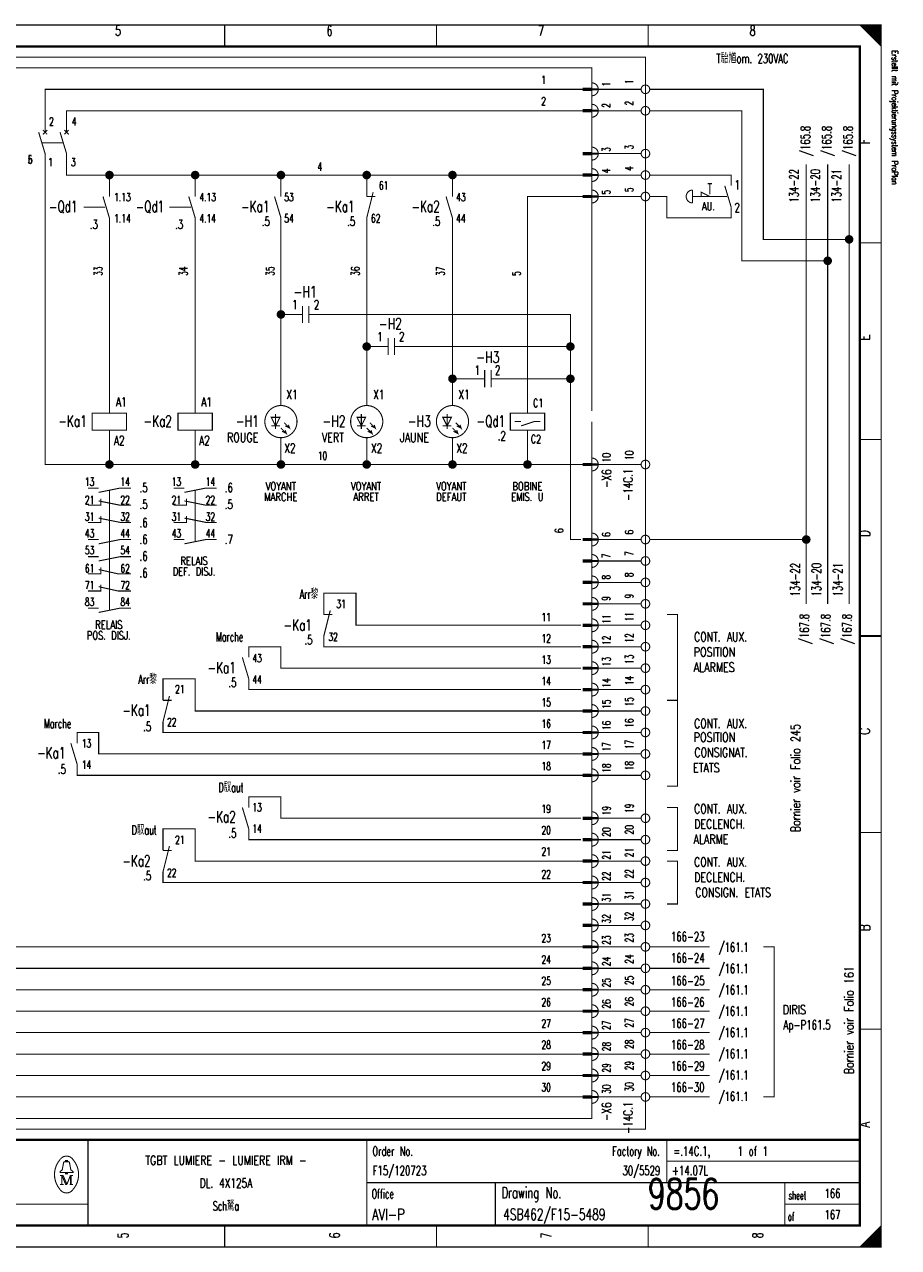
# Model space of a CAD drawing. Extents: x -1 to 409, y 0 to 286.
# Tile 2 of 2: x 205 to 409, y 0 to 285. Entities that reach past the tile are written whole.
import ezdxf
from ezdxf.enums import TextEntityAlignment as Align

# ---------------------------------------------------------------- set-up
doc = ezdxf.new("R2010")
doc.units = 0
doc.header["$MEASUREMENT"] = 0
doc.linetypes.add('GESTRICHELT', pattern=[3.75, 3, -0.75])
doc.layers.get('0').update_dxf_attribs({"color": 9, "linetype": 'CONTINUOUS'})
doc.layers.add('0L', color=7, linetype='CONTINUOUS')
doc.styles.get("Standard").update_dxf_attribs({"font": 'TXT', "bigfont": 'TXT'})

# ---------------------------------------------------------------- blocks, each defined once
blk = doc.blocks.new('BCIRCLE_FILLED')
at = {"color": 0, "linetype": 'Continuous', "const_width": 1, "flags": 128}
blk.add_lwpolyline([(0.5, 0, 1), (-0.5, 0, 1)], format="xyb", close=True, dxfattribs=at)

msp = doc.modelspace()

# ---------------------------------------------------------------- linework, layer by layer
at = {"color": 0, "const_width": 0.25, "flags": 128}
for points in [[(0, 142.5), (0, 285), (405, 285), (405, 0), (0, 0), (0, 142.5)], [(400, 285), (405, 280), (404.75, 280.25), (404.75, 285), (404.5, 285), (404.5, 280.5), (404.25, 280.75), (404.25, 285), (404, 285), (404, 281), (403.75, 281.25), (403.75, 285), (403.5, 285), (403.5, 281.5), (403.25, 281.75)], [(401.5, 283.5), (401.5, 285), (401.25, 285), (401.25, 283.75), (401, 284), (401, 285), (400.75, 285), (400.75, 284.25), (400.5, 284.5), (400.5, 285), (400.25, 285), (400.25, 284.75)], [(403.25, 281.75), (403.25, 285), (403, 285), (403, 282), (402.75, 282.25), (402.75, 285), (402.5, 285), (402.5, 282.5), (402.25, 282.75), (402.25, 285), (402, 285), (402, 283), (401.75, 283.25), (401.75, 285), (401.5, 285)], [(210, 260), (210, 270), (335.5, 270)], [(349, 270), (339, 270)], [(397.5, 235), (377.5, 235), (377.5, 270), (351, 270)], [(215, 260), (215, 265), (335.5, 265)], [(349, 265), (339, 265)], [(392.5, 230), (372.5, 230), (372.5, 265), (351, 265)], [(225, 182.5), (210, 182.5), (210, 255)], [(225, 250), (215, 250), (215, 255)], [(349, 255), (339, 255)], [(387.5, 150), (387.5, 252.5)], [(392.5, 150), (392.5, 252.5)], [(397.5, 150), (397.5, 252.5)], [(225, 245), (225, 250), (245, 250)], [(245, 245), (245, 250), (265, 250)], [(265, 245), (265, 250), (285, 250)], [(285, 245), (285, 250), (305, 250)], [(305, 245), (305, 250), (335.5, 250)], [(349, 250), (339, 250)], [(363, 245), (363, 246), (365, 245)], [(322.5, 194.5), (322.5, 245), (335.5, 245)], [(349, 245), (339, 245)], [(225, 194.5), (225, 240)], [(245, 194.5), (245, 240)], [(265, 196.25), (265, 240)], [(285, 196.25), (285, 240)], [(305, 196.25), (305, 240)], [(267, 217.5), (265, 217.5)], [(294.5, 210), (332.5, 210), (332.5, 217.5), (274.5, 217.5)], [(287, 210), (285, 210)], [(317, 202.5), (332.5, 202.5), (332.5, 210)], [(335.5, 55), (187.5, 55), (187.5, 207.5)], [(335.5, 60), (192.5, 60), (192.5, 207.5)], [(335.5, 65), (197.5, 65), (197.5, 207.5)], [(335.5, 70), (202.5, 70), (202.5, 207.5)], [(309.5, 202.5), (305, 202.5)], [(335, 165), (332.5, 165), (332.5, 202.5)], [(322.5, 194.5), (326.5, 194.5), (326.5, 190.5), (318.5, 190.5), (318.5, 194.5), (322.5, 194.5)], [(264.75, 193.5), (262.75, 193.5), (263.75, 191.5), (264.75, 193.5)], [(265, 191), (266.25, 189.75), (266, 190.5), (266.25, 189.75), (265.25, 190.25)], [(265.75, 192.25), (267, 191), (266.75, 191.75), (267, 191), (266, 191.5)], [(284.75, 193.5), (282.75, 193.5), (283.75, 191.5), (284.75, 193.5)], [(285, 191), (286.25, 189.75), (286, 190.5), (286.25, 189.75), (285.25, 190.25)], [(285.75, 192.25), (287, 191), (286.75, 191.75), (287, 191), (286, 191.5)], [(304.75, 193.5), (302.75, 193.5), (303.75, 191.5), (304.75, 193.5)], [(305, 191), (306.25, 189.75), (306, 190.5), (306.25, 189.75), (305.25, 190.25)], [(305.75, 192.25), (307, 191), (306.75, 191.75), (307, 191), (306, 191.5)], [(321, 191.5), (324, 192.5), (325.5, 192.5)], [(245, 182.5), (225, 182.5), (225, 190.5)], [(265, 182.5), (245, 182.5), (245, 190.5)], [(285, 182.5), (265, 182.5), (265, 188.75)], [(305, 182.5), (285, 182.5), (285, 188.75)], [(322.5, 182.5), (305, 182.5), (305, 188.75)], [(335.5, 182.5), (322.5, 182.5), (322.5, 190.5)], [(349, 182.5), (339, 182.5)], [(222.5, 176), (227.5, 177), (230, 177)], [(242.5, 176), (247.5, 177), (250, 177)], [(335.5, 50), (172.5, 50), (172.5, 175), (103, 175)], [(220, 173), (223, 173), (223, 174.5)], [(222.5, 174), (227.5, 173), (230, 173)], [(240, 173), (243, 173), (243, 174.5)], [(242.5, 174), (247.5, 173), (250, 173)], [(220, 169), (223, 169), (223, 170.5)], [(222.5, 170), (227.5, 169), (230, 169)], [(240, 169), (243, 169), (243, 170.5)], [(242.5, 170), (247.5, 169), (250, 169)], [(222.5, 164), (227.5, 165), (230, 165)], [(242.5, 164), (247.5, 165), (250, 165)], [(349, 165), (339, 165)], [(387.5, 165), (351, 165)], [(222.5, 160), (227.5, 161), (230, 161)], [(349, 160), (339, 160)], [(220, 157), (223, 157), (223, 158.5)], [(222.5, 158), (227, 157), (230, 157)], [(335.5, 45), (167.5, 45), (167.5, 155), (108, 155)], [(220, 153), (223, 153), (223, 154.5)], [(222.5, 154), (227, 153), (230, 153)], [(349, 155), (339, 155)], [(335, 145), (282.5, 145), (282.5, 152.5), (275, 152.5), (275, 147.5)], [(222.5, 148), (227.5, 149), (230, 149)], [(349, 150), (339, 150)], [(355, 127.5), (357.5, 127.5), (357.5, 147.5), (355, 147.5)], [(335, 140), (275, 140), (275, 142.5)], [(349, 145), (339, 145)], [(335, 135), (265, 135), (265, 140), (257.5, 140), (257.5, 137.5)], [(349, 140), (339, 140)], [(335.5, 40), (162.5, 40), (162.5, 135), (113, 135)], [(349, 135), (339, 135)], [(335.5, 125), (245, 125), (245, 132.5), (237.5, 132.5), (237.5, 127.5)], [(335, 130), (257.5, 130), (257.5, 132.5)], [(349, 130), (339, 130)], [(355, 127.5), (357.5, 127.5), (357.5, 107.5), (355, 107.5)], [(349, 125), (339, 125)], [(335.5, 35), (157.5, 35), (157.5, 120), (125, 120)], [(335.5, 115), (222.5, 115), (222.5, 120), (217.5, 120), (217.5, 117.5)], [(335.5, 120), (237.5, 120), (237.5, 122.5)], [(349, 120), (339, 120)], [(349, 115), (339, 115)], [(335.5, 110), (217.5, 110), (217.5, 112.5)], [(349, 110), (339, 110)], [(335, 100), (265, 100), (265, 105), (257.5, 105), (257.5, 102.5)], [(349, 100), (339, 100)], [(355, 102.5), (357.5, 102.5), (357.5, 92.5), (355, 92.5)], [(335.5, 90), (245, 90), (245, 97.5), (237.5, 97.5), (237.5, 92.5)], [(335, 95), (257.5, 95), (257.5, 97.5)], [(349, 95), (339, 95)], [(349, 90), (339, 90)], [(355, 90), (357.5, 90), (357.5, 80), (355, 80)], [(335.5, 85), (237.5, 85), (237.5, 87.5)], [(349, 85), (339, 85)], [(349, 80), (339, 80)], [(349, 75), (339, 75)], [(349, 70), (339, 70)], [(365, 70), (351, 70)], [(377.5, 70), (380, 70), (380, 35), (377.5, 35)], [(349, 65), (339, 65)], [(365, 65), (351, 65)], [(349, 60), (339, 60)], [(365, 60), (351, 60)], [(349, 55), (339, 55)], [(365, 55), (351, 55)], [(349, 50), (339, 50)], [(365, 50), (351, 50)], [(349, 45), (339, 45)], [(365, 45), (351, 45)], [(349, 40), (339, 40)], [(365, 40), (351, 40)], [(349, 35), (339, 35)], [(365, 35), (351, 35)], [(214.8, 19.9), (214.8, 20.2), (215.2, 20.2), (215.2, 19.9)], [(214.8, 17.4), (213.5, 17.4), (213.5, 17.6), (214, 18), (214.3, 19.6)], [(215.2, 17.4), (216.5, 17.4), (216.5, 17.6), (216, 18), (215.7, 19.6)], [(213.9, 16.7), (213.9, 14.6), (213.5, 14.6)], [(213.9, 16.7), (214.8, 14.6), (215.1, 14.6)], [(403, 0), (403, 3), (402.75, 2.75), (402.75, 0), (402.5, 0), (402.5, 2.5), (402.25, 2.25), (402.25, 0), (402, 0), (402, 2), (401.75, 1.75), (401.75, 0), (401.5, 0), (401.5, 1.5), (401.25, 1.25)], [(404.75, 4.75), (404.75, 0), (404.5, 0), (404.5, 4.5), (404.25, 4.25), (404.25, 0), (404, 0), (404, 4), (403.75, 3.75), (403.75, 0), (403.5, 0), (403.5, 3.5), (403.25, 3.25), (403.25, 0), (403, 0)], [(401.25, 1.25), (401.25, 0), (401, 0), (401, 1), (400.75, 0.75), (400.75, 0), (400.5, 0), (400.5, 0.5), (400.25, 0.25), (400.25, 0)]]:
    msp.add_lwpolyline(points, dxfattribs=at)
at = {"color": 0, "flags": 128}
for points, const_width in [([(0, 285), (405, 285), (405, 0), (0, 0)], 0.25), ([(5, 280), (400, 280), (400, 5), (5, 5)], 0.5), ([(5, 280), (400, 280), (400, 5), (5, 5)], 0.25), ([(337.5, 269.75), (335.5, 269.75), (335.5, 270.25), (337.5, 270.25)], 0.25), ([(337.5, 264.75), (335.5, 264.75), (335.5, 265.25), (337.5, 265.25)], 0.25), ([(337.5, 254.75), (335.5, 254.75), (335.5, 255.25), (337.5, 255.25)], 0.25), ([(337.5, 249.75), (335.5, 249.75), (335.5, 250.25), (337.5, 250.25)], 0.25), ([(337.5, 244.75), (335.5, 244.75), (335.5, 245.25), (337.5, 245.25)], 0.25), ([(221, 190.5), (229, 190.5), (229, 194.5), (221, 194.5)], 0.25), ([(241, 190.5), (249, 190.5), (249, 194.5), (241, 194.5)], 0.25), ([(337.5, 182.25), (335.5, 182.25), (335.5, 182.75), (337.5, 182.75)], 0.25), ([(337.5, 164.75), (335.5, 164.75), (335.5, 165.25), (337.5, 165.25)], 0.25), ([(337.5, 159.75), (335.5, 159.75), (335.5, 160.25), (337.5, 160.25)], 0.25), ([(337.5, 154.75), (335.5, 154.75), (335.5, 155.25), (337.5, 155.25)], 0.25), ([(337.5, 149.75), (335.5, 149.75), (335.5, 150.25), (337.5, 150.25)], 0.25), ([(337.5, 144.75), (335.5, 144.75), (335.5, 145.25), (337.5, 145.25)], 0.25), ([(337.5, 139.75), (335.5, 139.75), (335.5, 140.25), (337.5, 140.25)], 0.25), ([(337.5, 134.75), (335.5, 134.75), (335.5, 135.25), (337.5, 135.25)], 0.25), ([(337.5, 129.75), (335.5, 129.75), (335.5, 130.25), (337.5, 130.25)], 0.25), ([(337.5, 124.75), (335.5, 124.75), (335.5, 125.25), (337.5, 125.25)], 0.25), ([(337.5, 119.75), (335.5, 119.75), (335.5, 120.25), (337.5, 120.25)], 0.25), ([(337.5, 114.75), (335.5, 114.75), (335.5, 115.25), (337.5, 115.25)], 0.25), ([(337.5, 109.75), (335.5, 109.75), (335.5, 110.25), (337.5, 110.25)], 0.25), ([(337.5, 99.75), (335.5, 99.75), (335.5, 100.25), (337.5, 100.25)], 0.25), ([(337.5, 94.75), (335.5, 94.75), (335.5, 95.25), (337.5, 95.25)], 0.25), ([(337.5, 89.75), (335.5, 89.75), (335.5, 90.25), (337.5, 90.25)], 0.25), ([(337.5, 84.75), (335.5, 84.75), (335.5, 85.25), (337.5, 85.25)], 0.25), ([(337.5, 79.75), (335.5, 79.75), (335.5, 80.25), (337.5, 80.25)], 0.25), ([(337.5, 74.75), (335.5, 74.75), (335.5, 75.25), (337.5, 75.25)], 0.25), ([(337.5, 69.75), (335.5, 69.75), (335.5, 70.25), (337.5, 70.25)], 0.25), ([(337.5, 64.75), (335.5, 64.75), (335.5, 65.25), (337.5, 65.25)], 0.25), ([(337.5, 59.75), (335.5, 59.75), (335.5, 60.25), (337.5, 60.25)], 0.25), ([(337.5, 54.75), (335.5, 54.75), (335.5, 55.25), (337.5, 55.25)], 0.25), ([(337.5, 49.75), (335.5, 49.75), (335.5, 50.25), (337.5, 50.25)], 0.25), ([(337.5, 44.75), (335.5, 44.75), (335.5, 45.25), (337.5, 45.25)], 0.25), ([(337.5, 39.75), (335.5, 39.75), (335.5, 40.25), (337.5, 40.25)], 0.25), ([(337.5, 34.75), (335.5, 34.75), (335.5, 35.25), (337.5, 35.25)], 0.25), ([(214.8, 17.4), (215.2, 17.4), (215.2, 17.1), (214.8, 17.1)], 0.25)]:
    msp.add_lwpolyline(points, close=True, dxfattribs=dict(at, const_width=const_width))
at = {"color": 0}
for points, const_width in [([(251.875, 285), (251.875, 280)], 0.25), ([(301.25, 285), (301.25, 280)], 0.25), ([(350.625, 285), (350.625, 280)], 0.25), ([(335.5, 270), (337.5, 270)], 0.25), ([(335.5, 265), (337.5, 265)], 0.25), ([(208.5, 260), (210, 255)], 0.25), ([(210.5, 260.5), (209.5, 259.5)], 0.25), ([(209.5, 260.5), (210.5, 259.5)], 0.25), ([(213.5, 260), (215, 255)], 0.25), ([(215.5, 260.5), (214.5, 259.5)], 0.25), ([(214.5, 260.5), (215.5, 259.5)], 0.25), ([(335.5, 255), (337.5, 255)], 0.25), ([(335.5, 250), (337.5, 250)], 0.25), ([(286.5, 246), (285, 240)], 0.25), ([(361, 246.5), (361, 243.5)], 0.25), ([(364.5, 248), (365.5, 248)], 0.25), ([(368.5, 247.5), (370, 242.5)], 0.25), ([(223.5, 245), (225, 240)], 0.25), ([(243.5, 245), (245, 240)], 0.25), ([(263.5, 245), (265, 240)], 0.25), ([(285, 245), (287, 245)], 0.25), ([(303.5, 245), (305, 240)], 0.25), ([(335.5, 245), (337.5, 245)], 0.25), ([(405, 234.167), (400, 234.167)], 0.25), ([(270, 217.5), (267, 217.5)], 0.25), ([(270, 219.5), (270, 215.5)], 0.25), ([(271.5, 219.5), (271.5, 215.5)], 0.25), ([(271.5, 217.5), (274.5, 217.5)], 0.25), ([(290, 212), (290, 208)], 0.25), ([(291.5, 212), (291.5, 208)], 0.25), ([(290, 210), (287, 210)], 0.25), ([(291.5, 210), (294.5, 210)], 0.25), ([(312.5, 202.5), (309.5, 202.5)], 0.25), ([(312.5, 204.5), (312.5, 200.5)], 0.25), ([(314, 204.5), (314, 200.5)], 0.25), ([(314, 202.5), (317, 202.5)], 0.25), ([(263.75, 194.25), (263.75, 190.75)], 0.25), ([(283.75, 194.25), (283.75, 190.75)], 0.25), ([(303.75, 194.25), (303.75, 190.75)], 0.25), ([(262.75, 191.5), (264.75, 191.5)], 0.25), ([(282.75, 191.5), (284.75, 191.5)], 0.25), ([(302.75, 191.5), (304.75, 191.5)], 0.25), ([(319.5, 192.5), (321, 192.5)], 0.25), ([(405, 188.334), (400, 188.334)], 0.25), ([(335.5, 182.5), (337.5, 182.5)], 0.25), ([(220, 177), (222.5, 177)], 0.25), ([(240, 177), (242.5, 177)], 0.25), ([(220, 165), (222.5, 165)], 0.25), ([(240, 165), (242.5, 165)], 0.25), ([(335.5, 165), (337.5, 165)], 0.25), ([(220, 161), (222.5, 161)], 0.25), ([(335.5, 160), (337.5, 160)], 0.25), ([(335.5, 155), (337.5, 155)], 0.25), ([(220, 149), (222.5, 149)], 0.25), ([(276.5, 148.5), (275, 142.5)], 0.25), ([(335.5, 150), (337.5, 150)], 0.25), ([(275, 147.5), (277, 147.5)], 0.25), ([(335.5, 145), (337.5, 145)], 0.25), ([(400, 142.5), (405, 142.5)], 0.5), ([(405, 142.5), (400, 142.5)], 0.25), ([(335.5, 140), (337.5, 140)], 0.25), ([(256, 137.5), (257.5, 132.5)], 0.25), ([(335.5, 135), (337.5, 135)], 0.25), ([(239, 128.5), (237.5, 122.5)], 0.25), ([(335.5, 130), (337.5, 130)], 0.25), ([(237.5, 127.5), (239.5, 127.5)], 0.25), ([(335.5, 125), (337.5, 125)], 0.25), ([(335.5, 120), (337.5, 120)], 0.25), ([(216, 117.5), (217.5, 112.5)], 0.25), ([(335.5, 115), (337.5, 115)], 0.25), ([(335.5, 110), (337.5, 110)], 0.25), ([(256, 102.5), (257.5, 97.5)], 0.25), ([(335.5, 100), (337.5, 100)], 0.25), ([(335.5, 95), (337.5, 95)], 0.25), ([(405, 96.667), (400, 96.667)], 0.25), ([(239, 93.5), (237.5, 87.5)], 0.25), ([(237.5, 92.5), (239.5, 92.5)], 0.25), ([(335.5, 90), (337.5, 90)], 0.25), ([(335.5, 85), (337.5, 85)], 0.25), ([(335.5, 80), (337.5, 80)], 0.25), ([(335.5, 75), (337.5, 75)], 0.25), ([(335.5, 70), (337.5, 70)], 0.25), ([(335.5, 65), (337.5, 65)], 0.25), ([(335.5, 60), (337.5, 60)], 0.25), ([(335.5, 55), (337.5, 55)], 0.25), ([(335.5, 50), (337.5, 50)], 0.25), ([(405, 50.834), (400, 50.834)], 0.25), ([(335.5, 45), (337.5, 45)], 0.25), ([(335.5, 40), (337.5, 40)], 0.25), ([(335.5, 35), (337.5, 35)], 0.25), ([(400, 25), (5, 25)], 0.5), ([(220, 25), (220, 5)], 0.25), ([(285, 25), (285, 5)], 0.25), ([(355, 25), (355, 15)], 0.25), ([(214.6, 19.9), (215.5, 19.9)], 0.25), ([(355, 20), (400, 20)], 0.25), ([(213.5, 16.7), (214.2, 16.7)], 0.25), ([(213.9, 14.6), (214.3, 14.6)], 0.25), ([(214.2, 16.7), (215.1, 14.6)], 0.25), ([(215.1, 14.6), (215.9, 16.7)], 0.25), ([(216.5, 14.6), (215.7, 14.6)], 0.25), ([(215.9, 14.6), (215.9, 16.7)], 0.25), ([(215.9, 16.7), (216.5, 16.7)], 0.25), ([(216.1, 16.7), (216.1, 14.6)], 0.25), ([(285, 15), (400, 15)], 0.25), ([(315, 15), (315, 5)], 0.25), ([(382.5, 15), (382.5, 5)], 0.25), ([(5, 10), (220, 10)], 0.25), ([(382.5, 10), (400, 10)], 0.25), ([(251.875, 0), (251.875, 5)], 0.25), ([(301.25, 0), (301.25, 5)], 0.25), ([(350.625, 0), (350.625, 5)], 0.25), ([(405, 5), (400, 0)], 0.25)]:
    msp.add_lwpolyline(points, dxfattribs=dict(at, const_width=const_width))
at = {"color": 0, "linetype": 'GESTRICHELT', "const_width": 0.25, "flags": 128}
for points in [[(67.5, 277.5), (350, 277.5), (350, 27.5), (125, 27.5), (125, 65), (67.5, 65), (67.5, 277.5)], [(70, 250), (150, 250), (150, 275), (337.5, 275), (337.5, 225)], [(337.5, 192.5), (337.5, 30), (150, 30), (150, 82.5), (70, 82.5), (70, 250)], [(370, 247.5), (370, 250), (351, 250)], [(370, 242.5), (370, 240), (355, 240), (355, 245), (351, 245)]]:
    msp.add_lwpolyline(points, dxfattribs=at)
at = {"color": 0, "const_width": 0.25, "flags": 128}
for points in [[(337.5, 268.5, 1), (337.5, 271.5, 1)], [(337.5, 263.5, 1), (337.5, 266.5, 1)], [(337.5, 253.5, 1), (337.5, 256.5, 1)], [(337.5, 248.5, 1), (337.5, 251.5, 1)], [(337.5, 243.5, 1), (337.5, 246.5, 1)], [(361, 246.5, 1), (361, 243.5, 1)], [(337.5, 181, 1), (337.5, 184, 1)], [(337.5, 163.5, 1), (337.5, 166.5, 1)], [(337.5, 158.5, 1), (337.5, 161.5, 1)], [(337.5, 153.5, 1), (337.5, 156.5, 1)], [(337.5, 148.5, 1), (337.5, 151.5, 1)], [(337.5, 143.5, 1), (337.5, 146.5, 1)], [(337.5, 138.5, 1), (337.5, 141.5, 1)], [(337.5, 133.5, 1), (337.5, 136.5, 1)], [(337.5, 128.5, 1), (337.5, 131.5, 1)], [(337.5, 123.5, 1), (337.5, 126.5, 1)], [(337.5, 118.5, 1), (337.5, 121.5, 1)], [(337.5, 113.5, 1), (337.5, 116.5, 1)], [(337.5, 108.5, 1), (337.5, 111.5, 1)], [(337.5, 98.5, 1), (337.5, 101.5, 1)], [(337.5, 93.5, 1), (337.5, 96.5, 1)], [(337.5, 88.5, 1), (337.5, 91.5, 1)], [(337.5, 83.5, 1), (337.5, 86.5, 1)], [(337.5, 78.5, 1), (337.5, 81.5, 1)], [(337.5, 73.5, 1), (337.5, 76.5, 1)], [(337.5, 68.5, 1), (337.5, 71.5, 1)], [(337.5, 63.5, 1), (337.5, 66.5, 1)], [(337.5, 58.5, 1), (337.5, 61.5, 1)], [(337.5, 53.5, 1), (337.5, 56.5, 1)], [(337.5, 48.5, 1), (337.5, 51.5, 1)], [(337.5, 43.5, 1), (337.5, 46.5, 1)], [(337.5, 38.5, 1), (337.5, 41.5, 1)], [(337.5, 33.5, 1), (337.5, 36.5, 1)], [(213.499601, 20.388348, 0.373815), (213.488, 13.425, 0.373815)], [(216.493359, 20.403602, 0.530775), (213.513, 20.413, 0.530775)], [(214.6, 19.9, 0.414214), (214.3, 19.6, 0.414214)], [(215.7, 19.6, 0.414214), (215.4, 19.9, 0.414214)], [(216.498075, 13.401685, 0.378582), (216.463, 20.438, 0.378582)], [(213.502705, 13.401803, 0.532213), (216.488, 13.388, 0.532213)]]:
    msp.add_lwpolyline(points, format="xyb", dxfattribs=at)
for points in [[(351, 270, 1), (349, 270, 1)], [(351, 265, 1), (349, 265, 1)], [(351, 255, 1), (349, 255, 1)], [(351, 250, 1), (349, 250, 1)], [(351, 245, 1), (349, 245, 1)], [(268.75, 192.5, 1), (261.25, 192.5, 1)], [(288.75, 192.5, 1), (281.25, 192.5, 1)], [(308.75, 192.5, 1), (301.25, 192.5, 1)], [(351, 182.5, 1), (349, 182.5, 1)], [(351, 165, 1), (349, 165, 1)], [(351, 160, 1), (349, 160, 1)], [(351, 155, 1), (349, 155, 1)], [(351, 150, 1), (349, 150, 1)], [(351, 145, 1), (349, 145, 1)], [(351, 140, 1), (349, 140, 1)], [(351, 135, 1), (349, 135, 1)], [(351, 130, 1), (349, 130, 1)], [(351, 125, 1), (349, 125, 1)], [(351, 120, 1), (349, 120, 1)], [(351, 115, 1), (349, 115, 1)], [(351, 110, 1), (349, 110, 1)], [(351, 100, 1), (349, 100, 1)], [(351, 95, 1), (349, 95, 1)], [(351, 90, 1), (349, 90, 1)], [(351, 85, 1), (349, 85, 1)], [(351, 80, 1), (349, 80, 1)], [(351, 75, 1), (349, 75, 1)], [(351, 70, 1), (349, 70, 1)], [(351, 65, 1), (349, 65, 1)], [(351, 60, 1), (349, 60, 1)], [(351, 55, 1), (349, 55, 1)], [(351, 50, 1), (349, 50, 1)], [(351, 45, 1), (349, 45, 1)], [(351, 40, 1), (349, 40, 1)], [(351, 35, 1), (349, 35, 1)]]:
    msp.add_lwpolyline(points, format="xyb", close=True, dxfattribs=at)
at = {"color": 0, "linetype": 'GESTRICHELT', "const_width": 0.25}
for points in [[(209.25, 257.5), (214.25, 257.5)], [(365, 248), (365, 245.5)], [(219, 242.5), (224, 242.5)], [(239, 242.5), (244, 242.5)], [(367, 245), (361, 245)], [(364, 245), (369, 245)], [(337.5, 195), (337.5, 230)], [(225, 164.5), (225, 176.5)], [(245, 164.5), (245, 176.5)], [(225, 148.5), (225, 169)]]:
    msp.add_lwpolyline(points, dxfattribs=at)
at = {"layer": '0L', "color": 0}
for points in [[(338.95, 270.25), (337.55, 270.25), (338.95, 269.75), (337.55, 269.75)], [(338.95, 265.25), (337.55, 265.25), (338.95, 264.75), (337.55, 264.75)], [(338.95, 255.25), (337.55, 255.25), (338.95, 254.75), (337.55, 254.75)], [(338.95, 250.25), (337.55, 250.25), (338.95, 249.75), (337.55, 249.75)], [(338.95, 245.25), (337.55, 245.25), (338.95, 244.75), (337.55, 244.75)], [(338.95, 182.75), (337.55, 182.75), (338.95, 182.25), (337.55, 182.25)], [(338.95, 165.25), (337.55, 165.25), (338.95, 164.75), (337.55, 164.75)], [(338.95, 160.25), (337.55, 160.25), (338.95, 159.75), (337.55, 159.75)], [(338.95, 155.25), (337.55, 155.25), (338.95, 154.75), (337.55, 154.75)], [(338.95, 150.25), (337.55, 150.25), (338.95, 149.75), (337.55, 149.75)], [(338.95, 145.25), (337.55, 145.25), (338.95, 144.75), (337.55, 144.75)], [(338.95, 140.25), (337.55, 140.25), (338.95, 139.75), (337.55, 139.75)], [(338.95, 135.25), (337.55, 135.25), (338.95, 134.75), (337.55, 134.75)], [(338.95, 130.25), (337.55, 130.25), (338.95, 129.75), (337.55, 129.75)], [(338.95, 125.25), (337.55, 125.25), (338.95, 124.75), (337.55, 124.75)], [(338.95, 120.25), (337.55, 120.25), (338.95, 119.75), (337.55, 119.75)], [(338.95, 115.25), (337.55, 115.25), (338.95, 114.75), (337.55, 114.75)], [(338.95, 110.25), (337.55, 110.25), (338.95, 109.75), (337.55, 109.75)], [(338.95, 100.25), (337.55, 100.25), (338.95, 99.75), (337.55, 99.75)], [(338.95, 95.25), (337.55, 95.25), (338.95, 94.75), (337.55, 94.75)], [(338.95, 90.25), (337.55, 90.25), (338.95, 89.75), (337.55, 89.75)], [(338.95, 85.25), (337.55, 85.25), (338.95, 84.75), (337.55, 84.75)], [(338.95, 80.25), (337.55, 80.25), (338.95, 79.75), (337.55, 79.75)], [(338.95, 75.25), (337.55, 75.25), (338.95, 74.75), (337.55, 74.75)], [(338.95, 70.25), (337.55, 70.25), (338.95, 69.75), (337.55, 69.75)], [(338.95, 65.25), (337.55, 65.25), (338.95, 64.75), (337.55, 64.75)], [(338.95, 60.25), (337.55, 60.25), (338.95, 59.75), (337.55, 59.75)], [(338.95, 55.25), (337.55, 55.25), (338.95, 54.75), (337.55, 54.75)], [(338.95, 50.25), (337.55, 50.25), (338.95, 49.75), (337.55, 49.75)], [(338.95, 45.25), (337.55, 45.25), (338.95, 44.75), (337.55, 44.75)], [(338.95, 40.25), (337.55, 40.25), (338.95, 39.75), (337.55, 39.75)], [(338.95, 35.25), (337.55, 35.25), (338.95, 34.75), (337.55, 34.75)]]:
    msp.add_solid(points, dxfattribs=at)

# ---------------------------------------------------------------- block references
at = {"color": 0}
for p in [(225, 250), (245, 250), (265, 250), (285, 250), (305, 250), (397.5, 235), (392.5, 230), (265, 217.5), (285, 210), (332.5, 210), (305, 202.5), (332.5, 202.5), (225, 182.5), (245, 182.5), (265, 182.5), (285, 182.5), (305, 182.5), (322.5, 182.5), (387.5, 165)]:
    msp.add_blockref('BCIRCLE_FILLED', p, dxfattribs=at)

# ---------------------------------------------------------------- texts
for s, height, width, p in [('5', 2.38125, 0.672, (226.989415, 284.858032)), ('6', 2.38125, 0.672, (276.323163, 284.858032)), ('7', 2.38125, 0.672, (325.656912, 284.858032)), ('8', 2.38125, 0.672, (374.99066, 284.858032)), ('AU.', 1.905, 0.738667, (364.698007, 243.687422)), ('-H1', 2.619375, 0.709333, (270.644458, 224.09589)), ('-H2', 2.619375, 0.709333, (290.519925, 216.64259)), ('-H3', 2.619375, 0.709333, (313.234745, 208.834371)), ('VOYANT', 1.905, 0.76, (264.965753, 178.382316)), ('VOYANT', 1.905, 0.76, (284.84122, 178.382316)), ('VOYANT', 1.905, 0.76, (304.716687, 178.382316)), ('BOBINE', 1.905, 0.76, (322.46264, 178.382316)), ('MARCHE', 1.905, 0.76, (264.965753, 175.897883)), ('ARRET', 1.905, 0.76, (284.84122, 175.897883)), ('DEFAUT', 1.905, 0.76, (304.716687, 175.897883)), ('EMIS. U', 1.905, 0.741714, (322.46264, 175.897883)), ('RELAIS', 1.905, 0.76, (244.735367, 160.991283)), ('DEF. DISJ.', 1.905, 0.7408, (244.735367, 158.506849)), ('RELAIS', 1.905, 0.76, (224.8599, 146.084682)), ('POS. DISJ.', 1.905, 0.7408, (224.8599, 143.600249)), ('TGBT LUMIERE - LUMIERE IRM -', 2.143125, 0.754667, (252.188667, 21.295143)), ('DL. 4X125A', 2.143125, 0.712, (252.188667, 15.971357)), ('Sch駑a', 2.143125, 0.626667, (252.188667, 10.647572))]:
    msp.add_text(s, height=height, dxfattribs=dict(at, width=width)).set_placement(p, align=Align.TOP_CENTER)
for s, height, width, p in [('T駘馗om. 230VAC', 2.143125, 0.669867, (366.520517, 278.256538)), ('1', 1.905, 0.672, (325.7066, 273.145704)), ('2', 1.905, 0.672, (325.7066, 268.176837)), ('1', 1.905, 0.672, (210.712827, 253.980075)), ('3', 1.905, 0.672, (216.036613, 253.980075)), ('4', 1.905, 0.672, (273.533499, 252.915318)), ('1', 2.143125, 0.672, (370.78132, 248.798257)), ('1.13', 1.905, 0.678, (226.098568, 245.816936)), ('4.13', 1.905, 0.678, (245.974035, 245.816936)), ('53', 1.905, 0.672, (265.774969, 245.816936)), ('43', 1.905, 0.672, (305.880822, 245.816936)), ('2', 2.143125, 0.672, (370.78132, 243.474471)), ('1.14', 1.905, 0.678, (226.098568, 240.84807)), ('4.14', 1.905, 0.678, (245.974035, 240.84807)), ('54', 1.905, 0.672, (265.774969, 240.84807)), ('62', 1.905, 0.672, (286.005355, 240.84807)), ('44', 1.905, 0.672, (305.880822, 240.84807)), ('A2', 2.143125, 0.716, (226.036457, 189.171856)), ('A2', 2.143125, 0.716, (245.911924, 189.171856)), ('C2', 1.905, 0.716, (323.284278, 189.384807)), ('X2', 2.143125, 0.716, (265.787391, 187.39726)), ('10', 1.905, 0.672, (273.583188, 185.480697)), ('X2', 2.143125, 0.716, (286.017777, 187.39726)), ('X2', 2.143125, 0.716, (305.893244, 187.39726)), ('13', 1.905, 0.672, (219.280573, 179.447073)), ('.5', 2.143125, 0.684, (232.032814, 178.169365)), ('.5', 2.143125, 0.684, (232.032814, 178.169365)), ('13', 1.905, 0.672, (239.510959, 179.447073)), ('.6', 2.143125, 0.684, (251.908281, 178.169365)), ('.6', 2.143125, 0.684, (251.908281, 178.169365)), ('21', 1.905, 0.672, (219.280573, 175.188045)), ('.5', 2.143125, 0.684, (232.032814, 174.265255)), ('.5', 2.143125, 0.684, (232.032814, 174.265255)), ('21', 1.905, 0.672, (239.510959, 175.188045)), ('.5', 2.143125, 0.684, (251.908281, 174.265255)), ('.5', 2.143125, 0.684, (251.908281, 174.265255)), ('31', 1.905, 0.672, (219.280573, 171.283935)), ('31', 1.905, 0.672, (239.510959, 171.283935)), ('.6', 2.143125, 0.684, (232.032814, 170.006227)), ('.6', 2.143125, 0.684, (232.032814, 170.006227)), ('43', 1.905, 0.672, (219.280573, 167.379826)), ('.6', 2.143125, 0.684, (232.032814, 166.102117)), ('.6', 2.143125, 0.684, (232.032814, 166.102117)), ('43', 1.905, 0.672, (239.510959, 167.379826)), ('.7', 2.143125, 0.684, (251.908281, 166.102117)), ('.7', 2.143125, 0.684, (251.908281, 166.102117)), ('53', 1.905, 0.672, (219.280573, 163.475716)), ('.6', 2.143125, 0.684, (232.032814, 162.198007)), ('.6', 2.143125, 0.684, (232.032814, 162.198007)), ('61', 1.905, 0.672, (219.280573, 159.216687)), ('.6', 2.143125, 0.684, (232.032814, 158.293898)), ('.6', 2.143125, 0.684, (232.032814, 158.293898)), ('71', 1.905, 0.672, (219.280573, 155.312578)), ('83', 1.905, 0.672, (219.280573, 151.408468)), ('11', 1.905, 0.672, (325.756289, 147.859278)), ('32', 1.905, 0.672, (276.067621, 143.24533)), ('12', 1.905, 0.672, (325.756289, 142.890411)), ('CONT. AUX.', 2.143125, 0.7408, (361.352895, 143.387298)), ('POSITION', 2.143125, 0.76, (361.253518, 139.838107)), ('43', 1.905, 0.672, (258.321669, 138.276463)), ('13', 1.905, 0.672, (325.756289, 137.921544)), ('ALARMES', 2.143125, 0.76, (361.253518, 136.288917)), ('44', 1.905, 0.672, (258.321669, 133.307597)), ('14', 1.905, 0.672, (325.756289, 132.952677)), ('15', 1.905, 0.672, (325.756289, 127.983811)), ('22', 1.905, 0.672, (238.446202, 123.369863)), ('16', 1.905, 0.672, (325.756289, 123.014944)), ('CONT. AUX.', 2.143125, 0.7408, (361.352895, 123.156912)), ('POSITION', 2.143125, 0.76, (361.253518, 119.96264)), ('13', 1.905, 0.672, (218.570735, 118.400996)), ('17', 1.905, 0.672, (325.756289, 118.046077)), ('CONSIGNAT.', 2.143125, 0.7536, (361.402584, 116.41345)), ('14', 1.905, 0.672, (218.570735, 113.43213)), ('18', 1.905, 0.672, (325.756289, 113.07721)), ('ETATS', 2.143125, 0.76, (361.104452, 112.864259)), ('13', 1.905, 0.672, (258.321669, 103.494396)), ('19', 1.905, 0.672, (325.756289, 103.139477)), ('CONT. AUX.', 2.143125, 0.7408, (361.352895, 103.281445)), ('14', 1.905, 0.672, (258.321669, 98.525529)), ('20', 1.905, 0.672, (325.756289, 98.17061)), ('DECLENCH.', 2.143125, 0.752889, (361.365318, 99.732254)), ('ALARME', 2.143125, 0.76, (361.191407, 96.183064)), ('21', 1.905, 0.672, (325.756289, 93.201743)), ('CONT. AUX.', 2.143125, 0.7408, (361.352895, 90.859278)), ('22', 1.905, 0.672, (238.446202, 88.232877)), ('22', 1.905, 0.672, (325.756289, 87.877958)), ('DECLENCH.', 2.143125, 0.752889, (361.365318, 87.310087)), ('CONSIGN. ETATS', 2.143125, 0.750857, (361.613761, 83.760897)), ('23', 1.905, 0.672, (325.756289, 72.971357)), ('/161.1', 2.143125, 0.68, (367.075965, 70.983811)), ('24', 1.905, 0.672, (325.756289, 68.002491)), ('/161.1', 2.143125, 0.68, (367.075965, 66.014944)), ('25', 1.905, 0.672, (325.756289, 63.033624)), ('/161.1', 2.143125, 0.68, (367.075965, 61.046077)), ('26', 1.905, 0.672, (325.756289, 58.064757)), ('/161.1', 2.143125, 0.68, (367.075965, 56.07721)), ('DIRIS', 2.143125, 0.76, (381.994988, 56.43213)), ('27', 1.905, 0.672, (325.756289, 53.09589)), ('Ap-P161.5', 2.143125, 0.688889, (382.168898, 52.882939)), ('/161.1', 2.143125, 0.68, (367.075965, 51.108344)), ('28', 1.905, 0.672, (325.756289, 48.127024)), ('/161.1', 2.143125, 0.68, (367.075965, 46.139477)), ('29', 1.905, 0.672, (325.756289, 43.158157)), ('/161.1', 2.143125, 0.68, (367.075965, 41.17061)), ('30', 1.905, 0.672, (325.756289, 38.18929)), ('/161.1', 2.143125, 0.68, (367.075965, 36.201743)), ('Order No.', 2.143125, 0.656889, (286.328331, 23.424658)), ('=.14C.1,    1 of 1', 2.143125, 0.682222, (356.50825, 23.424658)), ('Office', 2.143125, 0.626667, (286.154421, 13.486924)), ('Drawing No.', 2.619375, 0.646545, (316.427242, 13.983811)), ('sheet', 1.905, 0.6, (383.377397, 12.990037)), ('of', 1.905, 0.6, (383.228331, 8.021171))]:
    msp.add_text(s, height=height, dxfattribs=dict(at, width=width)).set_placement(p, align=Align.TOP_LEFT)
for s, height, rotation, width, p in [('Erstellt mit Projektierungssystem ProPlan', 1.42875, 270, 0.622634, (407.023879, 279.056912)), ('1', 1.905, 90, 0.672, (347.711582, 271.209755)), ('2', 1.905, 90, 0.672, (347.711582, 266.240889)), ('3', 1.905, 90, 0.672, (347.711582, 255.948236)), ('4', 1.905, 90, 0.672, (347.711582, 250.979369)), ('5', 1.905, 90, 0.672, (347.711582, 246.010503)), ('33', 1.905, 90, 0.672, (223.894521, 226.489955)), ('34', 1.905, 90, 0.672, (243.769988, 226.489955)), ('35', 1.905, 90, 0.672, (264.000374, 226.489955)), ('36', 1.905, 90, 0.672, (283.875841, 226.489955)), ('37', 1.905, 90, 0.672, (303.751308, 226.489955)), ('5', 1.905, 90, 0.672, (321.447572, 226.489955)), ('10', 1.905, 90, 0.672, (347.76127, 183.544749)), ('6', 1.905, 90, 0.672, (331.385305, 166.508635)), ('6', 1.905, 90, 0.672, (347.711582, 166.153716)), ('7', 1.905, 90, 0.672, (347.711582, 161.184849)), ('8', 1.905, 90, 0.672, (347.711582, 156.215982)), ('134-22', 2.143125, 90, 0.676, (386.63378, 151.727382)), ('134-20', 2.143125, 90, 0.676, (391.602646, 151.727382)), ('134-21', 2.143125, 90, 0.676, (396.571513, 151.727382)), ('9', 1.905, 90, 0.672, (347.711582, 151.247115)), ('11', 1.905, 90, 0.672, (347.76127, 145.923329)), ('12', 1.905, 90, 0.672, (347.76127, 140.954463)), ('13', 1.905, 90, 0.672, (347.76127, 135.985596)), ('14', 1.905, 90, 0.672, (347.76127, 131.016729)), ('15', 1.905, 90, 0.672, (347.76127, 126.047862)), ('16', 1.905, 90, 0.672, (347.76127, 121.078996)), ('17', 1.905, 90, 0.672, (347.76127, 116.110129)), ('18', 1.905, 90, 0.672, (347.76127, 111.141262)), ('19', 1.905, 90, 0.672, (347.76127, 101.203529)), ('20', 1.905, 90, 0.672, (347.76127, 96.234662)), ('21', 1.905, 90, 0.672, (347.76127, 90.910876)), ('22', 1.905, 90, 0.672, (347.76127, 85.942009)), ('31', 1.905, 90, 0.672, (347.76127, 80.973143)), ('32', 1.905, 90, 0.672, (347.76127, 76.004276)), ('23', 1.905, 90, 0.672, (347.76127, 71.035409)), ('24', 1.905, 90, 0.672, (347.76127, 66.066542)), ('25', 1.905, 90, 0.672, (347.76127, 61.097676)), ('26', 1.905, 90, 0.672, (347.76127, 56.128809)), ('27', 1.905, 90, 0.672, (347.76127, 51.159942)), ('28', 1.905, 90, 0.672, (347.76127, 46.191075)), ('29', 1.905, 90, 0.672, (347.76127, 41.222209)), ('30', 1.905, 90, 0.672, (347.76127, 36.253342))]:
    msp.add_text(s, height=height, rotation=rotation, dxfattribs=dict(at, width=width)).set_placement(p, align=Align.BOTTOM_LEFT)
for s, height, width, p in [('1', 1.905, 0.672, (339.903362, 270.66127)), ('2', 1.905, 0.672, (339.903362, 265.692403)), ('/165.8', 2.143125, 0.68, (386.241594, 254.476961)), ('/165.8', 2.143125, 0.68, (391.210461, 254.476961)), ('/165.8', 2.143125, 0.68, (396.179328, 254.476961)), ('F', 2.38125, 0.76, (399.909527, 257.174346)), ('3', 1.905, 0.672, (339.903362, 255.399751)), ('4', 1.905, 0.672, (339.903362, 250.430884)), ('5', 1.905, 0.672, (339.903362, 245.462017)), ('E', 2.38125, 0.76, (399.909527, 211.389788)), ('10', 1.905, 0.672, (339.953051, 182.996264)), ('6', 1.905, 0.672, (339.903362, 165.60523)), ('D', 2.38125, 0.76, (399.921949, 165.60523)), ('7', 1.905, 0.672, (339.903362, 160.636364)), ('8', 1.905, 0.672, (339.903362, 155.667497)), ('9', 1.905, 0.672, (339.903362, 150.69863)), ('11', 1.905, 0.672, (339.953051, 145.374844)), ('12', 1.905, 0.672, (339.953051, 140.405978)), ('13', 1.905, 0.672, (339.953051, 135.437111)), ('14', 1.905, 0.672, (339.953051, 130.468244)), ('15', 1.905, 0.672, (339.953051, 125.499377)), ('16', 1.905, 0.672, (339.953051, 120.530511)), ('C', 2.38125, 0.76, (399.921949, 119.465753)), ('17', 1.905, 0.672, (339.953051, 115.561644)), ('Bornier voir Folio 245', 2.143125, 0.76, (383.943536, 96.747983)), ('18', 1.905, 0.672, (339.953051, 110.592777)), ('19', 1.905, 0.672, (339.953051, 100.655044)), ('20', 1.905, 0.672, (339.953051, 95.686177)), ('21', 1.905, 0.672, (339.953051, 90.362391)), ('22', 1.905, 0.672, (339.953051, 85.393524)), ('31', 1.905, 0.672, (339.953051, 80.424658)), ('32', 1.905, 0.672, (339.953051, 75.455791)), ('B', 2.38125, 0.76, (399.909527, 73.681196)), ('23', 1.905, 0.672, (339.953051, 70.486924)), ('24', 1.905, 0.672, (339.953051, 65.518057)), ('25', 1.905, 0.672, (339.953051, 60.549191)), ('Bornier voir Folio 161', 2.143125, 0.76, (396.404787, 40.308612)), ('26', 1.905, 0.672, (339.953051, 55.580324)), ('27', 1.905, 0.672, (339.953051, 50.611457)), ('28', 1.905, 0.672, (339.953051, 45.64259)), ('29', 1.905, 0.672, (339.953051, 40.673724)), ('30', 1.905, 0.672, (339.953051, 35.704857)), ('A', 2.38125, 0.76, (399.909527, 27.896638))]:
    msp.add_text(s, height=height, rotation=90, dxfattribs=dict(at, width=width)).set_placement(p, align=Align.TOP_LEFT)
for s, height, width, p in [('2', 1.905, 0.672, (210.932877, 260.964882)), ('4', 1.905, 0.672, (216.256663, 260.964882)), ('5', 1.905, 0.672, (205.96401, 252.091905)), ('6', 1.905, 0.672, (205.96401, 252.091905)), ('61', 1.905, 0.672, (287.865131, 246.058281)), ('2', 2.143125, 0.672, (272.688792, 218.062267)), ('2', 2.143125, 0.672, (292.564259, 210.608966)), ('2', 2.143125, 0.672, (314.924159, 202.800747)), ('X1', 2.143125, 0.716, (266.282503, 197.122042)), ('X1', 2.143125, 0.716, (286.512889, 197.122042)), ('X1', 2.143125, 0.716, (306.388356, 197.122042)), ('A1', 2.143125, 0.716, (226.531569, 195.347447)), ('A1', 2.143125, 0.716, (246.407036, 195.347447)), ('C1', 1.905, 0.716, (323.77939, 195.304857)), ('31', 1.905, 0.672, (277.927397, 148.455542)), ('21', 1.905, 0.672, (240.305978, 128.580075)), ('21', 1.905, 0.672, (240.305978, 93.443088)), ('F15/120723', 2.143125, 0.6832, (286.390442, 16.113325)), ('+14.07L', 2.143125, 0.691429, (356.16043, 16.113325)), ('9856', 7, 0.6928, (350.581462, 6.783637)), ('166', 2.143125, 0.672, (391.771233, 10.789539)), ('AVI-P', 2.619375, 0.7472, (286.241376, 5.508344)), ('4SB462/F15-5489', 2.619375, 0.6928, (316.787484, 5.508344)), ('167', 2.143125, 0.672, (391.771233, 5.820672))]:
    msp.add_text(s, height=height, dxfattribs=dict(at, width=width)).set_placement(p, align=Align.BOTTOM_LEFT)
for s, width, p in [('134-22', 0.676, (386.34807, 251.424658)), ('134-20', 0.676, (391.316936, 251.424658)), ('134-21', 0.676, (396.285803, 251.424658)), ('-14C.1', 0.694667, (347.661893, 181.505604)), ('-14C.1', 0.694667, (347.661893, 33.859278))]:
    msp.add_text(s, height=2.143125, rotation=90, dxfattribs=dict(at, width=width)).set_placement(p, align=Align.BOTTOM_RIGHT)
for s, height, width, p in [('-Qd1', 2.619375, 0.682, (217.557441, 243.971357)), ('-Qd1', 2.619375, 0.682, (237.787827, 243.971357)), ('-Ka1', 2.619375, 0.682, (262.286115, 243.971357)), ('-Ka1', 2.619375, 0.682, (282.161582, 243.971357)), ('-Ka2', 2.619375, 0.682, (302.037049, 243.971357)), ('.5', 2.143125, 0.684, (262.428082, 240.280199)), ('.5', 2.143125, 0.684, (262.428082, 240.280199)), ('.5', 2.143125, 0.684, (282.303549, 240.280199)), ('.5', 2.143125, 0.684, (282.303549, 240.280199)), ('.5', 2.143125, 0.684, (302.179016, 240.280199)), ('.5', 2.143125, 0.684, (302.179016, 240.280199)), ('.3', 2.143125, 0.684, (222.322229, 239.570361)), ('.3', 2.143125, 0.684, (222.322229, 239.570361)), ('.3', 2.143125, 0.684, (242.197696, 239.570361)), ('.3', 2.143125, 0.684, (242.197696, 239.570361)), ('-Ka2', 2.619375, 0.682, (239.571295, 193.927771)), ('-H2', 2.619375, 0.709333, (280.085305, 193.927771)), ('-H3', 2.619375, 0.709333, (299.960772, 193.927771)), ('-Qd1', 2.619375, 0.682, (317.289695, 193.927771)), ('-Ka1', 2.619375, 0.682, (219.695828, 193.927771)), ('-H1', 2.619375, 0.709333, (259.854919, 193.927771)), ('ROUGE', 2.143125, 0.76, (259.73957, 189.881694)), ('VERT', 2.143125, 0.76, (279.686021, 189.881694)), ('JAUNE', 2.143125, 0.76, (299.517123, 189.881694)), ('.2', 2.143125, 0.684, (317.440535, 190.236613)), ('.2', 2.143125, 0.684, (317.440535, 190.236613)), ('14', 1.905, 0.672, (229.757783, 179.447073)), ('14', 1.905, 0.672, (249.63325, 179.447073)), ('22', 1.905, 0.672, (229.757783, 175.188045)), ('22', 1.905, 0.672, (249.63325, 175.188045)), ('32', 1.905, 0.672, (229.757783, 171.283935)), ('32', 1.905, 0.672, (249.63325, 171.283935)), ('44', 1.905, 0.672, (229.757783, 167.379826)), ('44', 1.905, 0.672, (249.63325, 167.379826)), ('54', 1.905, 0.672, (229.757783, 163.475716)), ('62', 1.905, 0.672, (229.757783, 159.216687)), ('72', 1.905, 0.672, (229.757783, 155.312578)), ('84', 1.905, 0.672, (229.757783, 151.408468)), ('Arr黎', 2.143125, 0.632, (273.687889, 153.325031)), ('-Ka1', 2.619375, 0.682, (272.223848, 146.368618)), ('Marche', 2.143125, 0.626667, (256.216999, 143.387298)), ('.5', 2.143125, 0.684, (272.365816, 142.67746)), ('.5', 2.143125, 0.684, (272.365816, 142.67746)), ('-Ka1', 2.619375, 0.682, (254.477895, 136.430884)), ('Arr黎', 2.143125, 0.632, (236.066469, 133.449564)), ('.5', 2.143125, 0.684, (254.619863, 132.739726)), ('.5', 2.143125, 0.684, (254.619863, 132.739726)), ('-Ka1', 2.619375, 0.682, (234.602428, 126.493151)), ('Marche', 2.143125, 0.626667, (216.111146, 123.156912)), ('.5', 2.143125, 0.684, (234.744396, 122.447073)), ('.5', 2.143125, 0.684, (234.744396, 122.447073)), ('-Ka1', 2.619375, 0.682, (214.726961, 116.555417)), ('.5', 2.143125, 0.684, (214.868929, 112.50934)), ('.5', 2.143125, 0.684, (214.868929, 112.50934)), ('D馭aut', 2.143125, 0.626667, (256.252491, 108.250311)), ('-Ka2', 2.619375, 0.682, (254.477895, 101.648817)), ('D馭aut', 2.143125, 0.626667, (236.022105, 98.312578)), ('.5', 2.143125, 0.684, (254.619863, 97.60274)), ('.5', 2.143125, 0.684, (254.619863, 97.60274)), ('-Ka2', 2.619375, 0.682, (234.602428, 91.356164)), ('.5', 2.143125, 0.684, (234.744396, 87.665006)), ('.5', 2.143125, 0.684, (234.744396, 87.665006)), ('166-23', 2.143125, 0.676, (363.784091, 73.468244)), ('166-24', 2.143125, 0.676, (363.784091, 68.499377)), ('166-25', 2.143125, 0.676, (363.784091, 63.175592)), ('166-26', 2.143125, 0.676, (363.784091, 58.206725)), ('166-27', 2.143125, 0.676, (363.784091, 53.237858)), ('166-28', 2.143125, 0.676, (363.784091, 48.268991)), ('166-29', 2.143125, 0.676, (363.784091, 43.300125)), ('166-30', 2.143125, 0.676, (363.784091, 38.331258)), ('Factory No.', 2.143125, 0.646545, (353.349471, 23.424658))]:
    msp.add_text(s, height=height, dxfattribs=dict(at, width=width)).set_placement(p, align=Align.TOP_RIGHT)
for s, width, p in [('1', 0.672, (268.834371, 218.062267)), ('1', 0.672, (288.709838, 210.608966)), ('1', 0.672, (311.424658, 202.800747)), ('30/5529', 0.675429, (353.464819, 16.113325))]:
    msp.add_text(s, height=2.143125, dxfattribs=dict(at, width=width)).set_placement(p, align=Align.BOTTOM_RIGHT)
for s, width, p in [('-X6', 0.709333, (339.853674, 181.363636)), ('/167.8', 0.68, (385.993151, 147.646326)), ('/167.8', 0.68, (390.962017, 147.646326)), ('/167.8', 0.68, (395.930884, 147.646326)), ('-X6', 0.709333, (339.853674, 33.71731))]:
    msp.add_text(s, height=2.143125, rotation=90, dxfattribs=dict(at, width=width)).set_placement(p, align=Align.TOP_RIGHT)
at = {"color": 0, "width": 0.672}
for s, p in [('5', (226.989415, 2.697385)), ('6', (276.323163, 2.697385)), ('7', (325.656912, 2.697385)), ('8', (374.99066, 2.697385))]:
    msp.add_text(s, height=2.38125, rotation=90, dxfattribs=at).set_placement(p, align=Align.TOP_CENTER)

doc.saveas('drawing.dxf')
